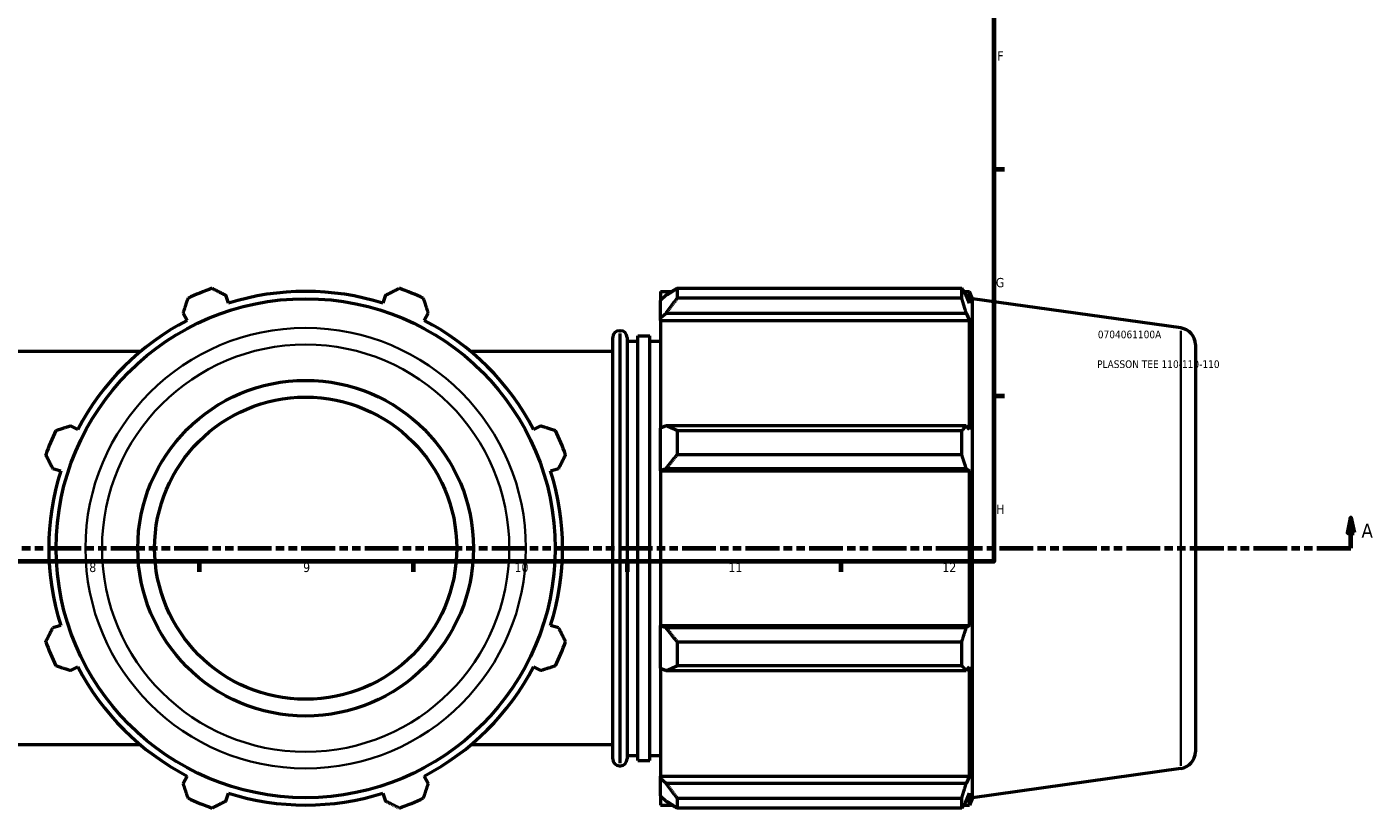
# Model space of a CAD drawing. Header units: millimetres. Extents: x -9 to 1504, y -578 to 1101.
# Tile 4 of 8: x 504 to 945, y -61 to 195. Entities that reach past the tile are written whole.
import ezdxf

# ---------------------------------------------------------------- set-up
doc = ezdxf.new("R2010")
doc.units = ezdxf.units.MM
doc.linetypes.add('DOUBLE_DASH_CHAIN', pattern=[1.2403, 0.6614, -0.0827, 0.1654, -0.0827, 0.1654, -0.0827])
for name, color, linetype, lineweight in [('Border (ANSI)', 7, 'Continuous', 70), ('Section Line (ANSI)', 7, 'DOUBLE_DASH_CHAIN', 70), ('Title (ISO)', 7, 'Continuous', 50), ('Visible (ANSI)', 7, 'Continuous', 50), ('Visible Narrow (ANSI)', 7, 'Continuous', 35)]:
    doc.layers.add(name, color=color, linetype=linetype, lineweight=lineweight)
doc.styles.add('Label Text (ANSI)', font='tahoma.ttf')
doc.styles.add('Note Text (ANSI)', font='tahoma.ttf')
doc.styles.add('Note Text (ISO)', font='tahoma.ttf')

# ---------------------------------------------------------------- blocks, each defined once
blk = doc.blocks.new('Borders Default Border')
at = {"layer": 'Border (ANSI)'}
for p, q in [((821, 148.5), (824.45, 148.5)), ((821, 74.25), (824.45, 74.25)), ((560.67, 20), (560.67, 16.55)), ((630.75, 20), (630.75, 16.55)), ((700.83, 20), (700.83, 16.55)), ((770.92, 20), (770.92, 16.55))]:
    blk.add_line(p, q, dxfattribs=at)
at = {"layer": 'Border (ANSI)', "flags": 128}
blk.add_lwpolyline([(20, 20), (20, 574), (821, 574), (821, 20), (20, 20)], dxfattribs=at)
at = {"layer": 'Border (ANSI)', "attachment_point": 7, "style": 'Note Text (ANSI)'}
for s, insert, char_height in [('F', (822.14, 184.1), 3.05), ('G', (821.66, 109.79), 3.05), ('H', (821.81, 35.6), 3.05), ('8', (524.63, 16.48), 3.05), ('9', (594.7, 16.49), 3.05), ('10', (663.96, 16.49), 3.048), ('11', (734.04, 16.55), 3.048), ('12', (804.13, 16.55), 3.048)]:
    blk.add_mtext(s, dxfattribs=dict(at, insert=insert, char_height=char_height))
blk = doc.blocks.new('Title Blocks ISO')
at = {"layer": 'Title (ISO)', "color": 232, "true_color": 0xca0064, "style": 'Note Text (ISO)'}
for tag, p in [('PART_NUMBER_001', (34.08, 73.14)), ('DESCRIPTION_001', (33.84, 63.4))]:
    blk.add_attdef(tag, p, '', height=2.5, dxfattribs=at)
blk = doc.blocks.new('2dTransSection0')
at = {"layer": 'Section Line (ANSI)', "linetype": 'Continuous'}
for p, q in [((938.03, 34.35), (937.03, 29.35)), ((938.03, 29.35), (938.03, 34.35)), ((939.03, 29.35), (938.03, 34.35)), ((937.03, 29.35), (939.03, 29.35)), ((938.03, 24.35), (938.03, 29.35)), ((926.83, 24.35), (938.03, 24.35))]:
    blk.add_line(p, q, dxfattribs=at)
at = {"layer": 'Section Line (ANSI)', "linetype": 'DOUBLE_DASH_CHAIN', "ltscale": 16.767078}
blk.add_line((261.35, 24.35), (938.03, 24.35), dxfattribs=at)
at = {"layer": 'Section Line (ANSI)', "linetype": 'Continuous', "flags": 128}
blk.add_lwpolyline([(939.03, 29.35), (938.03, 34.35), (937.03, 29.35), (939.03, 29.35)], dxfattribs=at)
at = {"layer": 'Section Line (ANSI)'}
blk.add_solid([(939.03, 29.35), (938.03, 34.35), (937.03, 29.35), (939.03, 29.35)], dxfattribs=at)
at = {"layer": 'Section Line (ANSI)', "insert": (941.5, 27.85), "char_height": 4.57, "attachment_point": 7, "style": 'Label Text (ANSI)'}
blk.add_mtext('A', dxfattribs=at)

msp = doc.modelspace()

# ---------------------------------------------------------------- linework, layer by layer
at = {"layer": 'Visible (ANSI)'}
for p, q in [((570.222, 104.618), (569.406, 107.207)), ((621.657, 107.207), (620.84, 104.618)), ((711.831, 108.513), (711.831, 105.481)), ((711.831, 108.513), (715.684, 108.513)), ((713.641, 107.207), (711.831, 105.481)), ((717.261, 109.502), (717.261, 106.229)), ((717.261, 109.502), (810.5, 109.502)), ((810.5, 106.229), (717.261, 106.229)), ((810.5, 106.229), (810.5, 109.502)), ((811.137, 108.513), (813.059, 108.513)), ((813.059, 104.618), (811.962, 107.207)), ((813.059, 104.618), (813.059, 108.513)), ((814.031, 106.108), (813.059, 108.513)), ((814.031, -57.411), (814.031, 106.108)), ((882.297, 96.513), (814.031, 106.108)), ((711.831, 99.806), (711.831, 105.481)), ((555.414, 101.412), (556.668, 99.003)), ((634.394, 99.003), (635.648, 101.412)), ((711.831, 99.806), (713.641, 101.412)), ((711.831, 99.003), (711.831, 99.806)), ((711.831, 99.003), (711.831, 63.629)), ((711.831, 99.003), (813.059, 99.003)), ((713.641, 101.412), (811.962, 101.412)), ((811.962, 101.412), (813.059, 99.003)), ((813.059, 63.211), (813.059, 99.003)), ((696.165, -44.721), (696.165, 93.417)), ((698.365, 95.617), (698.665, 95.617)), ((700.865, 93.417), (700.865, -44.721)), ((704.39, -45.224), (704.39, 93.92)), ((704.39, 93.92), (708.306, 93.92)), ((708.306, -45.224), (708.306, 93.92)), ((541.439, 88.829), (494.898, 88.829)), ((696.165, 88.829), (649.623, 88.829)), ((700.865, 92.223), (704.39, 92.223)), ((708.306, 92.223), (711.831, 92.223)), ((887.031, 91.067), (887.031, -42.371)), ((520.876, 63.211), (518.468, 64.465)), ((672.595, 64.465), (670.186, 63.211)), ((713.641, 64.465), (711.831, 63.629)), ((711.831, 49.929), (711.831, 63.629)), ((811.962, 64.465), (713.641, 64.465)), ((717.261, 62.893), (717.261, 54.992)), ((717.261, 62.893), (810.5, 62.893)), ((810.5, 54.992), (810.5, 62.893)), ((813.059, 63.211), (811.962, 64.465)), ((810.5, 54.992), (717.261, 54.992)), ((512.672, 50.473), (515.262, 49.657)), ((675.801, 49.657), (678.39, 50.473)), ((711.831, 49.929), (713.641, 50.473)), ((711.831, 49.657), (711.831, 49.929)), ((711.831, 49.657), (711.831, -0.961)), ((711.831, 49.657), (813.059, 49.657)), ((713.641, 50.473), (811.962, 50.473)), ((811.962, 50.473), (813.059, 49.657)), ((813.059, -0.961), (813.059, 49.657)), ((515.262, -0.961), (512.672, -1.777)), ((678.39, -1.777), (675.801, -0.961)), ((711.831, -1.233), (711.831, -0.961)), ((711.831, -0.961), (813.059, -0.961)), ((711.831, -14.933), (711.831, -1.233)), ((713.641, -1.777), (711.831, -1.233)), ((811.962, -1.777), (713.641, -1.777)), ((813.059, -0.961), (811.962, -1.777)), ((717.261, -6.296), (717.261, -14.196)), ((717.261, -6.296), (810.5, -6.296)), ((810.5, -14.196), (810.5, -6.296)), ((518.468, -15.769), (520.876, -14.515)), ((670.186, -14.515), (672.595, -15.769)), ((711.831, -14.933), (711.831, -50.307)), ((711.831, -14.933), (713.641, -15.769)), ((713.641, -15.769), (811.962, -15.769)), ((810.5, -14.196), (717.261, -14.196)), ((811.962, -15.769), (813.059, -14.515)), ((813.059, -50.307), (813.059, -14.515)), ((541.439, -40.133), (494.898, -40.133)), ((696.165, -40.133), (649.623, -40.133)), ((700.865, -43.527), (704.39, -43.527)), ((708.306, -43.527), (711.831, -43.527)), ((698.365, -46.921), (698.665, -46.921)), ((704.39, -45.224), (708.306, -45.224)), ((882.297, -47.817), (814.031, -57.411)), ((556.668, -50.307), (555.414, -52.715)), ((635.648, -52.715), (634.394, -50.307)), ((711.831, -51.11), (711.831, -50.307)), ((711.831, -50.307), (813.059, -50.307)), ((711.831, -56.785), (711.831, -51.11)), ((713.641, -52.715), (711.831, -51.11)), ((811.962, -52.715), (713.641, -52.715)), ((813.059, -50.307), (811.962, -52.715)), ((569.406, -58.511), (570.222, -55.922)), ((620.84, -55.922), (621.657, -58.511)), ((711.831, -56.785), (711.831, -59.817)), ((711.831, -56.785), (713.641, -58.511)), ((811.962, -58.511), (813.059, -55.922)), ((813.059, -59.817), (813.059, -55.922)), ((711.831, -59.817), (715.684, -59.817)), ((717.261, -57.533), (717.261, -60.806)), ((717.261, -57.533), (810.5, -57.533)), ((810.5, -60.806), (717.261, -60.806)), ((810.5, -60.806), (810.5, -57.533)), ((811.137, -59.817), (813.059, -59.817)), ((814.031, -57.411), (813.059, -59.817))]:
    msp.add_line(p, q, dxfattribs=at)
for radius in [81.759, 55, 49.5]:
    msp.add_circle((595.531, 24.348), radius, dxfattribs=at)
for centre, radius, start, end in [((595.531, 24.348), 90.5, 109.79198, 115.20802), ((595.531, 24.348), 84.165, 72.5, 107.5), ((595.531, 24.348), 90.5, 64.79198, 70.20802), ((595.531, 24.348), 84.165, 117.5, 152.5), ((595.531, 24.348), 84.165, 27.5, 62.5), ((698.365, 93.417), 2.2, 90, 180), ((698.665, 93.417), 2.2, 0, 90), ((881.531, 91.067), 5.5, 0, 82), ((595.531, 24.348), 90.5, 154.79198, 160.20802), ((595.531, 24.348), 90.5, 19.79198, 25.20802), ((595.531, 24.348), 84.165, 162.5, 197.5), ((595.531, 24.348), 84.165, 342.5, 17.5), ((595.531, 24.348), 90.5, 199.79198, 205.20802), ((595.531, 24.348), 90.5, 334.79198, 340.20802), ((595.531, 24.348), 84.165, 207.5, 242.5), ((595.531, 24.348), 84.165, 297.5, 332.5), ((881.531, -42.371), 5.5, 278, 0), ((698.365, -44.721), 2.2, 180, 270), ((698.665, -44.721), 2.2, 270, 0), ((595.531, 24.348), 84.165, 252.5, 287.5), ((595.531, 24.348), 90.5, 244.79198, 250.20802), ((595.531, 24.348), 90.5, 289.79198, 295.20802)]:
    msp.add_arc(centre, radius, start, end, dxfattribs=at)
for points, weights in [([(555.414, 101.412), (556.185, 103.771), (556.987, 106.229)], [1.00128438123, 1.00105066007, 1]), ([(564.887, 109.502), (567.193, 108.331), (569.406, 107.207)], [1, 1.00105066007, 1.00128438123]), ([(621.657, 107.207), (623.87, 108.331), (626.175, 109.502)], [1.00128438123, 1.00105066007, 1]), ([(634.076, 106.229), (634.878, 103.771), (635.648, 101.412)], [1, 1.00105066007, 1.00128438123]), ([(717.261, 109.502), (715.379, 108.331), (713.641, 107.207)], [1.01813753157, 1.01280676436, 1.00668145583]), ([(713.641, 101.412), (715.379, 103.771), (717.261, 106.229)], [1.00668145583, 1.01280676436, 1.01813753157]), ([(810.5, 109.502), (811.26, 108.331), (811.962, 107.207)], [1, 1.00105066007, 1.00128438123]), ([(811.962, 101.412), (811.26, 103.771), (810.5, 106.229)], [1.00128438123, 1.00105066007, 1]), ([(513.65, 62.893), (516.108, 63.695), (518.468, 64.465)], [1, 1.00105066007, 1.00128438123]), ([(672.595, 64.465), (674.955, 63.695), (677.413, 62.893)], [1.00128438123, 1.00105066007, 1]), ([(717.261, 62.893), (715.379, 63.695), (713.641, 64.465)], [1.01813753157, 1.01280676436, 1.00668145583]), ([(810.5, 62.893), (811.26, 63.695), (811.962, 64.465)], [1, 1.00105066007, 1.00128438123]), ([(512.672, 50.473), (511.548, 52.687), (510.377, 54.992)], [1.00128438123, 1.00105066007, 1]), ([(680.685, 54.992), (679.514, 52.687), (678.39, 50.473)], [1, 1.00105066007, 1.00128438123]), ([(713.641, 50.473), (715.379, 52.687), (717.261, 54.992)], [1.00668145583, 1.01280676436, 1.01813753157]), ([(811.962, 50.473), (811.26, 52.687), (810.5, 54.992)], [1.00128438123, 1.00105066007, 1]), ([(510.377, -6.296), (511.548, -3.99), (512.672, -1.777)], [1, 1.00105066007, 1.00128438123]), ([(678.39, -1.777), (679.514, -3.99), (680.685, -6.296)], [1.00128438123, 1.00105066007, 1]), ([(717.261, -6.296), (715.379, -3.99), (713.641, -1.777)], [1.01813753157, 1.01280676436, 1.00668145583]), ([(810.5, -6.296), (811.26, -3.99), (811.962, -1.777)], [1, 1.00105066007, 1.00128438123]), ([(518.468, -15.769), (516.108, -14.999), (513.65, -14.196)], [1.00128438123, 1.00105066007, 1]), ([(677.413, -14.196), (674.955, -14.999), (672.595, -15.769)], [1, 1.00105066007, 1.00128438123]), ([(713.641, -15.769), (715.379, -14.999), (717.261, -14.196)], [1.00668145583, 1.01280676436, 1.01813753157]), ([(811.962, -15.769), (811.26, -14.999), (810.5, -14.196)], [1.00128438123, 1.00105066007, 1]), ([(556.987, -57.533), (556.185, -55.075), (555.414, -52.715)], [1, 1.00105066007, 1.00128438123]), ([(635.648, -52.715), (634.878, -55.075), (634.076, -57.533)], [1.00128438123, 1.00105066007, 1]), ([(717.261, -57.533), (715.379, -55.075), (713.641, -52.715)], [1.01813753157, 1.01280676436, 1.00668145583]), ([(810.5, -57.533), (811.26, -55.075), (811.962, -52.715)], [1, 1.00105066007, 1.00128438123]), ([(569.406, -58.511), (567.193, -59.635), (564.887, -60.806)], [1.00128438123, 1.00105066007, 1]), ([(626.175, -60.806), (623.87, -59.635), (621.657, -58.511)], [1, 1.00105066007, 1.00128438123]), ([(713.641, -58.511), (715.379, -59.635), (717.261, -60.806)], [1.00668145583, 1.01280676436, 1.01813753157]), ([(811.962, -58.511), (811.26, -59.635), (810.5, -60.806)], [1.00128438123, 1.00105066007, 1])]:
    msp.add_rational_spline(points, weights, degree=2, dxfattribs=at)
at = {"layer": 'Visible Narrow (ANSI)'}
for p, q in [((698.365, 94.739), (698.365, -46.043)), ((698.665, -46.043), (698.665, 94.739)), ((882.297, -46.929), (882.297, 95.625))]:
    msp.add_line(p, q, dxfattribs=at)
for radius in [72.165, 66.719]:
    msp.add_circle((595.531, 24.348), radius, dxfattribs=at)

# ---------------------------------------------------------------- block references
msp.add_blockref('Borders Default Border', (0, 0))
msp.add_blockref('Title Blocks ISO', (821, 20)).add_auto_attribs({'PART_NUMBER_001': '0704061100A', 'DESCRIPTION_001': 'PLASSON TEE 110-110-110'})
at = {"layer": 'Section Line (ANSI)'}
msp.add_blockref('2dTransSection0', (0, 0), dxfattribs=at)

doc.saveas('drawing.dxf')
